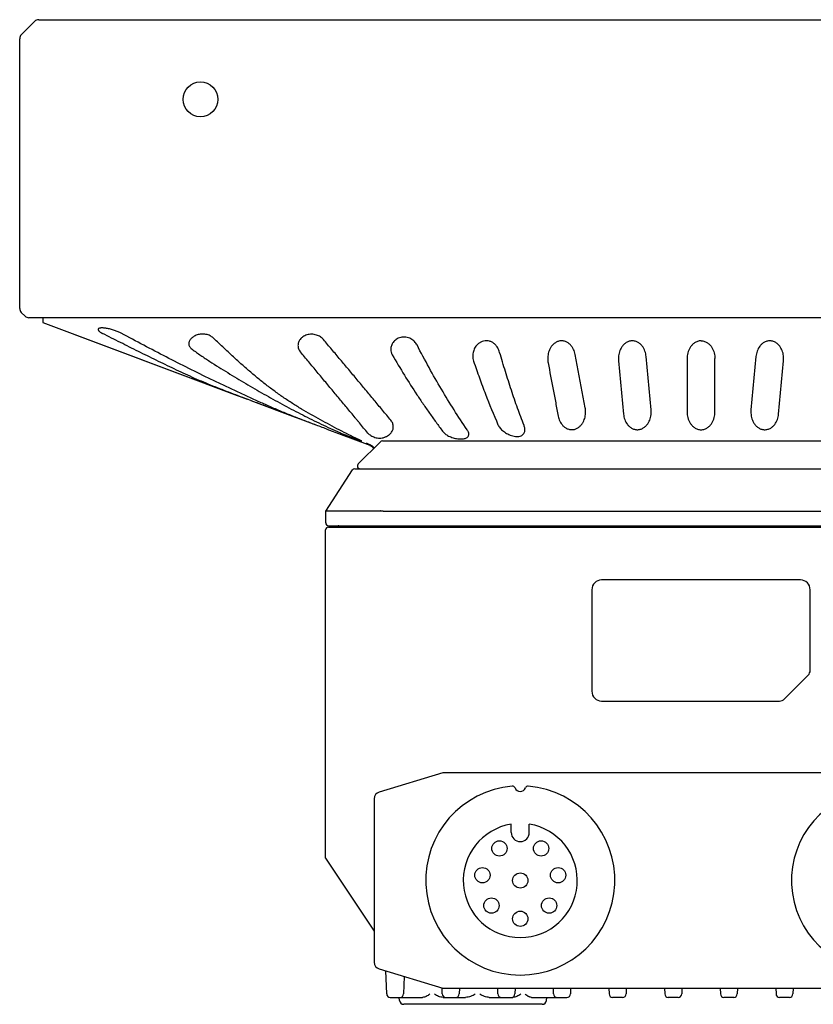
# Model space of a CAD drawing. Header units: millimetres. Extents: x 74 to 517, y 34 to 402.
# Tile 4 of 12: x 74 to 131, y 331 to 402. Entities that reach past the tile are written whole.
import ezdxf

# ---------------------------------------------------------------- set-up
doc = ezdxf.new("R2010")
doc.units = ezdxf.units.MM
doc.header["$LTSCALE"] = 32.67
doc.layers.add('00_COMPONENTS', color=7, linetype='CONTINUOUS')

msp = doc.modelspace()

# ---------------------------------------------------------------- linework, layer by layer
at = {"layer": '00_COMPONENTS'}
for p, q in [((74.6134, 401.8178), (73.6477, 400.8521)), ((74.8962, 401.9349), (170.1707, 401.9349)), ((73.5306, 381.1756), (73.5306, 400.5692)), ((73.9134, 380.6271), (73.6477, 380.8928)), ((170.8707, 380.5099), (74.1962, 380.5099)), ((75.2, 380.5099), (75.1941, 380.1733)), ((75.1941, 380.1733), (89.902, 374.651)), ((75.1941, 380.1725), (75.1941, 380.1721)), ((75.1969, 380.1705), (89.1772, 374.9224)), ((114.2047, 374.0416), (113.4762, 377.8741)), ((116.5979, 377.4208), (116.9569, 373.5882)), ((118.9427, 373.8918), (118.5837, 377.7245)), ((121.5334, 377.5727), (121.5334, 373.74)), ((123.5334, 373.74), (123.5334, 377.5727)), ((126.4832, 377.7245), (126.1242, 373.8918)), ((128.11, 373.5882), (128.469, 377.4208)), ((90.1477, 374.5588), (89.902, 374.651)), ((90.1474, 374.5582), (93.3399, 373.3597)), ((93.8915, 373.1536), (91.9804, 373.8716)), ((94.8646, 372.7881), (93.8915, 373.1536)), ((95.6098, 372.5079), (98.7095, 371.3441)), ((95.6474, 372.4938), (95.6098, 372.5079)), ((95.6474, 372.4938), (95.6098, 372.5079)), ((99.4749, 371.6013), (97.8749, 370.0013)), ((99.6163, 371.6599), (145.4506, 371.6599)), ((98.1334, 371.5603), (98.7094, 371.3441)), ((98.4536, 371.5245), (98.5895, 371.4556)), ((98.5895, 371.4556), (98.7652, 371.366)), ((98.7095, 371.3441), (98.7094, 371.3441)), ((98.737, 371.3328), (98.7525, 371.3256)), ((98.7652, 371.3192), (98.7781, 371.3122)), ((98.7781, 371.3122), (98.791, 371.3047)), ((98.8549, 371.2592), (98.8697, 371.2462)), ((98.8688, 371.2471), (98.8823, 371.2345)), ((98.8823, 371.2344), (98.8954, 371.2212)), ((98.9065, 371.2092), (98.918, 371.1958)), ((98.95, 371.1529), (98.9596, 371.1378)), ((98.9596, 371.1378), (98.9688, 371.1223)), ((95.5519, 366.6084), (97.4743, 369.5688)), ((97.642, 369.6599), (147.4249, 369.6599)), ((95.6189, 366.6278), (99.4599, 366.6278)), ((99.4599, 366.6278), (99.4599, 366.6257)), ((95.537, 365.7634), (95.5517, 366.6081)), ((99.694, 366.6088), (145.3729, 366.6088)), ((95.5334, 341.6599), (95.5334, 365.2599)), ((95.7334, 365.4599), (149.3334, 365.4599)), ((95.737, 365.5599), (149.3299, 365.5599)), ((114.6834, 360.9599), (114.6834, 353.6599)), ((129.6834, 361.6599), (115.3834, 361.6599)), ((130.3834, 355.167), (130.3834, 360.9599)), ((128.5299, 353.1064), (130.237, 354.8135)), ((115.3834, 352.9599), (128.1763, 352.9599)), ((103.9632, 347.7881), (99.3898, 346.4161)), ((140.9601, 347.8092), (104.1068, 347.8092)), ((99.0334, 345.9372), (99.0334, 334.1812)), ((108.8834, 343.5092), (108.8834, 344.1074)), ((110.1834, 343.5092), (110.1834, 344.1074)), ((95.5334, 341.6599), (99.0334, 336.4099)), ((99.3898, 333.7023), (103.9632, 332.3303)), ((99.925, 331.9012), (99.8671, 333.5591)), ((101.186, 333.1635), (101.1419, 331.9012)), ((103.925, 331.9012), (103.9095, 332.3464)), ((104.1068, 332.3092), (140.9601, 332.3092)), ((105.1561, 332.3092), (105.1419, 331.9012)), ((107.925, 331.9012), (107.9108, 332.3092)), ((109.1561, 332.3092), (109.1419, 331.9012)), ((111.925, 331.9012), (111.9108, 332.3092)), ((113.1561, 332.3092), (113.1419, 331.9012)), ((115.9108, 332.3092), (115.925, 331.9012)), ((117.1561, 332.3092), (117.1419, 331.9012)), ((119.9108, 332.3092), (119.925, 331.9012)), ((121.1561, 332.3092), (121.1419, 331.9012)), ((123.9108, 332.3092), (123.925, 331.9012)), ((125.1561, 332.3092), (125.1419, 331.9012)), ((127.9108, 332.3092), (127.925, 331.9012)), ((129.1561, 332.3092), (129.1419, 331.9012)), ((100.1749, 331.6599), (102.5052, 331.6599)), ((100.8552, 331.4286), (100.8309, 331.6599)), ((103.9831, 331.6599), (105.6022, 331.6599)), ((104.1334, 331.6634), (104.1334, 331.6599)), ((107.3072, 331.6599), (108.99, 331.6599)), ((110.3356, 331.6599), (112.892, 331.6599)), ((111.4117, 331.4286), (111.436, 331.6599)), ((116.892, 331.6599), (116.1749, 331.6599)), ((120.892, 331.6599), (120.1749, 331.6599)), ((124.892, 331.6599), (124.1749, 331.6599)), ((128.892, 331.6599), (128.1749, 331.6599)), ((111.1133, 331.1599), (101.1536, 331.1599))]:
    msp.add_line(p, q, dxfattribs=at)
for points in [[(98.7094, 371.3441), (98.7163, 371.3414), (98.728, 371.3367), (98.7401, 371.3314)], [(98.7095, 371.3441), (98.7225, 371.339), (98.737, 371.3328)], [(98.7518, 371.326), (98.7667, 371.3184), (98.7816, 371.3102), (98.7965, 371.3014), (98.8114, 371.2918), (98.8261, 371.2816), (98.8406, 371.2707), (98.8549, 371.2592)], [(98.7652, 371.366), (98.7855, 371.3557), (98.7906, 371.3531), (98.7958, 371.3504), (98.8008, 371.3479)], [(98.791, 371.3047), (98.8044, 371.2964), (98.8176, 371.2876), (98.8308, 371.2781), (98.8439, 371.2681), (98.8569, 371.2575)], [(98.8008, 371.3479), (98.807, 371.3446), (98.8175, 371.3389), (98.8281, 371.3328), (98.8387, 371.3264), (98.8493, 371.3195), (98.8599, 371.3123), (98.8705, 371.3046), (98.881, 371.2966), (98.8915, 371.2882), (98.9019, 371.2794), (98.9121, 371.2701), (98.9223, 371.2605), (98.9322, 371.2505), (98.9421, 371.24), (98.9517, 371.2291), (98.9612, 371.2177), (98.9705, 371.2059), (98.9795, 371.1936), (98.9884, 371.1809), (98.9969, 371.1676), (99.0052, 371.1539), (99.0131, 371.1397), (99.0131, 371.1396)], [(98.8945, 371.2221), (98.9081, 371.2075), (98.9202, 371.1933), (98.9318, 371.1786), (98.9428, 371.1635), (98.9533, 371.1479), (98.9632, 371.132), (98.9725, 371.1157), (98.9782, 371.1047)], [(98.918, 371.1958), (98.9292, 371.1819), (98.9399, 371.1676), (98.95, 371.1529)], [(98.9689, 371.1222), (98.9774, 371.1064), (98.9783, 371.1047)]]:
    msp.add_lwpolyline(points, dxfattribs=at)
for centre, radius in [((86.5334, 396.2099), 1.25), ((108.0357, 342.3656), 0.55), ((111.0312, 342.3656), 0.55), ((106.8102, 340.4419), 0.55), ((109.5334, 340.0592), 0.55), ((112.2567, 340.4419), 0.55), ((107.458, 338.2551), 0.55), ((111.6089, 338.2551), 0.55), ((109.5334, 337.3092), 0.55)]:
    msp.add_circle(centre, radius, dxfattribs=at)
for centre, radius, start, end in [((74.8962, 401.5349), 0.4, 90.000431, 135.000348), ((73.9306, 400.5692), 0.4, 135.000571, 179.999215), ((73.9306, 381.1756), 0.4, 180.000601, 224.998166), ((74.1962, 380.9099), 0.4, 225.000238, 270.000484), ((75.2069, 380.1971), 0.0284, 248.620087, 249.439942), ((107.298, 377.7674), 1.1844, 180.027198, 198.796982), ((113.1259, 377.5723), 1.6215, 179.990801, 190.709202), ((118.2193, 377.5726), 1.6285, 179.99773, 185.346746), ((126.8476, 377.5726), 1.6285, 354.653255, 0.002269), ((112.613, 373.7405), 1.62, 359.990913, 10.714047), ((117.3213, 373.7401), 1.6285, 359.997727, 5.346822), ((127.7456, 373.7401), 1.6285, 174.653182, 180.002274), ((99.6163, 371.4599), 0.2, 90, 135), ((97.642, 369.4599), 0.2, 90, 147.002295), ((98.0163, 369.8599), 0.2, 135, 270), ((95.7334, 365.2599), 0.2, 90, 180), ((95.737, 365.7599), 0.2, 179, 270), ((96.4369, 365.3599), 0.2, 30.006681, 90), ((115.3834, 360.9599), 0.7, 90, 180), ((129.6834, 360.9599), 0.7, 0, 90), ((129.8834, 355.167), 0.5, 315, 0), ((115.3834, 353.6599), 0.7, 180, 270), ((128.1763, 353.4599), 0.5, 270, 315), ((104.1068, 347.3092), 0.5, 90, 106.699244), ((109.5334, 340.0592), 6.8, 94.839303, 85.160697), ((108.9767, 346.6357), 0.2, 21.869149, 94.840894), ((110.0902, 346.6357), 0.2, 85.159116, 158.130834), ((99.5334, 345.9372), 0.5, 106.699244, 180), ((109.5334, 346.8592), 0.4, 201.870773, 338.129234), ((135.5334, 340.0592), 6.5, 95.066089, 84.933908), ((109.5334, 340.0592), 4.1, 99.121965, 80.878035), ((109.5334, 343.5092), 0.65, 180, 0), ((112.2567, 339.4362), 0.8, 238.542969, 243.673346), ((99.5334, 334.1812), 0.5, 180, 253.300756), ((104.1068, 332.8092), 0.5, 253.300756, 270), ((100.1749, 331.9099), 0.25, 182, 270), ((101.1536, 331.4599), 0.3, 186, 270), ((100.892, 331.9099), 0.25, 270, 357.999999), ((104.1749, 331.9099), 0.25, 182, 270), ((104.892, 331.9099), 0.25, 270, 358), ((108.1749, 331.9099), 0.25, 182, 270), ((108.892, 331.9099), 0.25, 270, 358), ((111.1133, 331.4599), 0.3, 270, 354), ((112.1749, 331.9099), 0.25, 181.999997, 270), ((112.892, 331.9099), 0.25, 270, 358), ((116.1749, 331.9099), 0.25, 182, 270), ((116.892, 331.9099), 0.25, 270, 358), ((120.1749, 331.9099), 0.25, 182, 270), ((120.892, 331.9099), 0.25, 270, 358), ((124.1749, 331.9099), 0.25, 182, 270), ((124.892, 331.9099), 0.25, 270, 358), ((128.1749, 331.9099), 0.25, 182, 270), ((128.892, 331.9099), 0.25, 270, 358)]:
    msp.add_arc(centre, radius, start, end, dxfattribs=at)
for centre, major_axis, ratio, start_param, end_param in [((95.3604, 365.7626), (0.2698, 0.8634), 0.2004604, 0.0625608, 0.159775), ((99.684, 367.3189), (0.2334, 0.6897), 0.1945575, -3.1711942, -3.0758513), ((99.694, 367.0206), (0, 0.4118), 0.6664381, -3.2020719, -3.1415927)]:
    msp.add_ellipse(centre, major_axis=major_axis, ratio=ratio, start_param=start_param, end_param=end_param, dxfattribs=at)
for points, knots in [([(75.1941, 380.1721), (75.1941, 380.1718), (75.1952, 380.1712), (75.1959, 380.1709), (75.1966, 380.1706)], [0, 0, 0, 0, 0.2972599, 1, 1, 1, 1]), ([(80.8384, 379.391), (80.7644, 379.4308), (80.6026, 379.5067), (80.3434, 379.605), (80.1117, 379.6747), (79.9227, 379.7201), (79.7852, 379.7472), (79.6549, 379.7667), (79.535, 379.7781), (79.4284, 379.781), (79.3378, 379.7755), (79.2651, 379.762), (79.2168, 379.743), (79.1899, 379.723), (79.1762, 379.7071), (79.168, 379.6893), (79.1664, 379.6767), (79.1664, 379.6704)], [0, 0, 0, 0, 0.141571, 0.3003314, 0.4663832, 0.5484496, 0.6276159, 0.7021054, 0.7701924, 0.8303416, 0.8813819, 0.9227053, 0.9545693, 0.9674808, 0.9789005, 0.9894769, 1, 1, 1, 1]), ([(79.1664, 379.6704), (79.1664, 379.6484), (79.1829, 379.6126), (79.217, 379.5711), (79.255, 379.5351), (79.3023, 379.498), (79.3815, 379.4445), (79.4474, 379.4076), (79.4943, 379.3835)], [0, 0, 0, 0, 0.1474678, 0.2454344, 0.3614915, 0.4957233, 0.6475712, 1, 1, 1, 1]), ([(89.902, 374.651), (89.6814, 374.7338), (89.2403, 374.8998), (88.5789, 375.1502), (87.9182, 375.4046), (87.2591, 375.6663), (86.6024, 375.9385), (85.9493, 376.2245), (85.299, 376.5218), (84.651, 376.8276), (84.0044, 377.1389), (83.3582, 377.4525), (82.7124, 377.7678), (81.8518, 378.1913), (80.7775, 378.7269), (79.9216, 379.1633), (79.4943, 379.3835)], [0, 0, 0, 0, 0.0617721, 0.1235689, 0.1854235, 0.2473829, 0.3094991, 0.3718154, 0.4343136, 0.4969525, 0.5596851, 0.6224639, 0.6852742, 0.7481217, 0.8739527, 1, 1, 1, 1]), ([(93.8933, 373.157), (93.6154, 373.2637), (93.1991, 373.4258), (92.6464, 373.6489), (92.0944, 373.8783), (91.4068, 374.1749), (90.7226, 374.4812), (90.1758, 374.7297), (89.629, 374.9799), (88.9463, 375.2959), (88.1286, 375.6804), (87.0398, 376.2016), (85.6834, 376.8692), (84.0628, 377.6915), (82.4472, 378.5322), (81.3743, 379.1031), (80.8384, 379.391)], [0, 0, 0, 0, 0.0616831, 0.0925833, 0.1235337, 0.185574, 0.2477635, 0.2788951, 0.3100428, 0.3723882, 0.4348064, 0.4973062, 0.6225591, 0.7481169, 0.8739393, 1, 1, 1, 1]), ([(87.4407, 379.0609), (87.3749, 379.1228), (87.214, 379.2337), (86.9248, 379.3327), (86.603, 379.3537), (86.293, 379.292), (86.0334, 379.1663), (85.8663, 379.0262), (85.7723, 378.9045), (85.7233, 378.8147), (85.6928, 378.7247), (85.6854, 378.664), (85.6854, 378.6347)], [0, 0, 0, 0, 0.1256584, 0.2677774, 0.4202989, 0.5689732, 0.7024708, 0.817552, 0.8685764, 0.9156834, 0.9592421, 1, 1, 1, 1]), ([(97.8888, 371.7611), (97.6591, 371.8716), (97.2007, 372.0968), (96.5177, 372.4469), (95.8369, 372.8071), (95.1574, 373.1745), (94.4787, 373.5497), (93.8042, 373.9411), (93.1352, 374.3537), (92.4739, 374.7923), (91.8203, 375.2566), (91.175, 375.7464), (90.538, 376.26), (89.9082, 376.7938), (89.2852, 377.3452), (88.6677, 377.9103), (88.0538, 378.4841), (87.6452, 378.8686), (87.4407, 379.0609)], [0, 0, 0, 0, 0.0596479, 0.1195468, 0.1796526, 0.2399177, 0.3003696, 0.3611639, 0.4224429, 0.4843299, 0.5468676, 0.6100741, 0.6739306, 0.7383673, 0.8033141, 0.8686689, 0.9342836, 1, 1, 1, 1]), ([(95.3737, 378.9507), (95.3146, 379.022), (95.1624, 379.1549), (94.8719, 379.2882), (94.532, 379.339), (94.1928, 379.2928), (93.905, 379.161), (93.7265, 378.9982), (93.631, 378.8537), (93.5818, 378.7439), (93.5524, 378.6312), (93.5459, 378.5549), (93.5459, 378.5171)], [0, 0, 0, 0, 0.1179957, 0.2531953, 0.401974, 0.5499722, 0.683196, 0.7992371, 0.8523106, 0.9029443, 0.9519021, 1, 1, 1, 1]), ([(100.2305, 373.137), (100.0284, 373.3799), (99.6241, 373.8654), (99.017, 374.5934), (98.4109, 375.3227), (97.8065, 376.0531), (97.1997, 376.78), (96.5901, 377.5025), (95.9796, 378.2242), (95.5751, 378.7077), (95.3737, 378.9507)], [0, 0, 0, 0, 0.1251122, 0.2502018, 0.3753881, 0.5006425, 0.6256575, 0.7503599, 0.8750076, 1, 1, 1, 1]), ([(102.1073, 378.5524), (102.0612, 378.6416), (101.9363, 378.8165), (101.7159, 378.9846), (101.4987, 379.0776), (101.314, 379.1197), (101.122, 379.1267), (100.9352, 379.0983), (100.7641, 379.0391), (100.615, 378.9565), (100.4903, 378.8571), (100.3897, 378.746), (100.3127, 378.627), (100.2583, 378.5028), (100.2259, 378.3754), (100.2187, 378.2891), (100.2187, 378.2464)], [0, 0, 0, 0, 0.1168026, 0.2461424, 0.3166254, 0.3902353, 0.4651052, 0.5386307, 0.608707, 0.6744223, 0.7358125, 0.793387, 0.8478335, 0.899899, 0.9503562, 1, 1, 1, 1]), ([(108.0505, 378.0215), (108.0172, 378.1343), (107.9463, 378.3009), (107.8081, 378.5002), (107.6756, 378.6384), (107.5127, 378.7547), (107.3198, 378.8364), (107.1065, 378.8686), (106.8928, 378.8446), (106.6981, 378.7717), (106.5325, 378.6648), (106.3974, 378.5362), (106.2579, 378.3502), (106.1438, 378.0933), (106.1136, 377.8739), (106.1136, 377.7669)], [0, 0, 0, 0, 0.1182516, 0.17968, 0.2433164, 0.3098565, 0.3797183, 0.4520833, 0.5243301, 0.5937466, 0.6593202, 0.7213207, 0.7804184, 0.8922848, 1, 1, 1, 1]), ([(113.4762, 377.8741), (113.4526, 377.9984), (113.3938, 378.1839), (113.2659, 378.4103), (113.1387, 378.5698), (112.9768, 378.7088), (112.8126, 378.7945), (112.666, 378.8363), (112.5493, 378.8519), (112.431, 378.8497), (112.2785, 378.8238), (112.1032, 378.7534), (111.9548, 378.6455), (111.8551, 378.5467), (111.7686, 378.4434), (111.6453, 378.2516), (111.5332, 377.9499), (111.5044, 377.6972), (111.5044, 377.5726)], [0, 0, 0, 0, 0.1156735, 0.1753568, 0.2369655, 0.3012909, 0.3690752, 0.4043524, 0.4402338, 0.4762996, 0.5120689, 0.5812024, 0.646775, 0.6784069, 0.7093798, 0.7697106, 0.8860786, 1, 1, 1, 1]), ([(118.5837, 377.7245), (118.5714, 377.8556), (118.5139, 378.1205), (118.352, 378.4262), (118.1578, 378.6356), (118.0024, 378.7437), (117.8593, 378.8064), (117.7418, 378.8388), (117.6188, 378.853), (117.4947, 378.8476), (117.3743, 378.8231), (117.2257, 378.7689), (117.0626, 378.6683), (116.9055, 378.5134), (116.7469, 378.2853), (116.6226, 377.9695), (116.5908, 377.7036), (116.5908, 377.5727)], [0, 0, 0, 0, 0.1151432, 0.2343847, 0.297316, 0.3634976, 0.3980936, 0.4335813, 0.4696703, 0.5058808, 0.541689, 0.5767091, 0.6437303, 0.7073146, 0.7683582, 0.8855513, 1, 1, 1, 1]), ([(122.5335, 378.8503), (122.4901, 378.8503), (122.4039, 378.8431), (122.2406, 378.8021), (122.0583, 378.7091), (121.8824, 378.5538), (121.706, 378.3193), (121.5684, 377.9893), (121.5334, 377.71), (121.5334, 377.5727)], [0, 0, 0, 0, 0.072607, 0.14411, 0.2810983, 0.4104787, 0.5340482, 0.7700803, 1, 1, 1, 1]), ([(122.5335, 378.8503), (122.5768, 378.8503), (122.663, 378.8431), (122.8263, 378.8021), (123.0086, 378.7091), (123.1845, 378.5538), (123.3609, 378.3193), (123.4985, 377.9893), (123.5334, 377.71), (123.5334, 377.5727)], [0, 0, 0, 0, 0.0726145, 0.1441222, 0.2811089, 0.4104864, 0.5340538, 0.7700826, 1, 1, 1, 1]), ([(128.4761, 377.5727), (128.4761, 377.7036), (128.4443, 377.9695), (128.32, 378.2853), (128.1614, 378.5134), (128.0043, 378.6683), (127.8412, 378.7689), (127.6926, 378.8231), (127.5721, 378.8476), (127.4481, 378.853), (127.3251, 378.8388), (127.2076, 378.8064), (127.0645, 378.7437), (126.9091, 378.6356), (126.7149, 378.4262), (126.553, 378.1205), (126.4955, 377.8556), (126.4832, 377.7245)], [0, 0, 0, 0, 0.1144487, 0.2316418, 0.2926853, 0.3562697, 0.4232909, 0.458311, 0.4941192, 0.5303297, 0.5664187, 0.6019064, 0.6365024, 0.702684, 0.7656153, 0.8848569, 1, 1, 1, 1]), ([(85.6854, 378.6347), (85.6854, 378.6), (85.6959, 378.5285), (85.7453, 378.4269), (85.8254, 378.332), (85.8927, 378.2763), (85.9301, 378.2489)], [0, 0, 0, 0, 0.2196598, 0.4493185, 0.7061015, 1, 1, 1, 1]), ([(85.9301, 378.2489), (86.1384, 378.096), (86.5582, 377.7986), (87.198, 377.3724), (87.8419, 376.962), (88.4889, 376.5634), (89.1378, 376.1727), (89.7872, 375.7859), (90.4376, 375.4038), (91.0896, 375.0278), (91.7435, 374.6593), (92.6168, 374.1801), (93.7135, 373.6024), (95.0388, 372.9425), (95.9307, 372.5269), (96.3781, 372.3262)], [0, 0, 0, 0, 0.064453, 0.1283175, 0.1917652, 0.2549186, 0.3178809, 0.380732, 0.4434701, 0.5060639, 0.5684807, 0.6307033, 0.7545718, 0.8776829, 1, 1, 1, 1]), ([(93.5459, 378.5171), (93.5459, 378.4775), (93.5531, 378.3974), (93.5855, 378.2794), (93.64, 378.1648), (93.6898, 378.0942), (93.718, 378.0603)], [0, 0, 0, 0, 0.2387176, 0.4819297, 0.7342067, 1, 1, 1, 1]), ([(98.5748, 372.2214), (98.4706, 372.3388), (98.2659, 372.5796), (98.0167, 372.8868), (97.8162, 373.1336), (97.615, 373.3792), (97.362, 373.6836), (97.0577, 374.0477), (96.7536, 374.4115), (96.4499, 374.776), (96.0452, 375.2626), (95.5396, 375.8711), (94.9325, 376.6011), (94.3253, 377.3308), (93.9204, 377.8171), (93.718, 378.0603)], [0, 0, 0, 0, 0.0620085, 0.1248023, 0.1562485, 0.1876278, 0.2501814, 0.3126162, 0.3750395, 0.4375068, 0.5000061, 0.6250318, 0.7500399, 0.8750246, 1, 1, 1, 1]), ([(100.2187, 378.2464), (100.2187, 378.1773), (100.238, 378.0355), (100.294, 377.904), (100.3301, 377.8415)], [0, 0, 0, 0, 0.489288, 1, 1, 1, 1]), ([(105.7204, 372.4508), (105.0675, 373.3992), (104.1302, 374.8804), (102.9599, 376.9357), (102.3893, 378.0069), (102.1073, 378.5524)], [0, 0, 0, 0, 0.4868767, 0.7403724, 1, 1, 1, 1]), ([(109.8041, 372.7705), (109.6438, 373.1816), (109.3292, 374.022), (108.8839, 375.3141), (108.4577, 376.6526), (108.1861, 377.5617), (108.0505, 378.0215)], [0, 0, 0, 0, 0.239068, 0.486037, 0.7402723, 1, 1, 1, 1]), ([(100.3301, 377.8415), (100.6143, 377.3499), (101.1891, 376.3859), (101.9378, 375.2101), (102.5489, 374.3028), (103.0094, 373.6429), (103.4755, 372.9964), (103.7885, 372.5701), (103.9432, 372.3565)], [0, 0, 0, 0, 0.2592646, 0.5122314, 0.6362137, 0.7585851, 0.8795788, 1, 1, 1, 1]), ([(106.1768, 377.3858), (106.313, 376.9848), (106.589, 376.1945), (107.155, 374.6664), (107.6107, 373.5492), (107.9304, 372.824)], [0, 0, 0, 0, 0.2599059, 0.5136626, 1, 1, 1, 1]), ([(111.5327, 377.271), (111.654, 376.6325), (111.8359, 375.675), (112.079, 374.3986), (112.2006, 373.7605), (112.2612, 373.4415)], [0, 0, 0, 0, 0.5001466, 0.7500603, 1, 1, 1, 1]), ([(91.9804, 373.8716), (91.675, 373.9863), (91.0641, 374.2155), (90.4531, 374.4443), (90.1477, 374.5588)], [0, 0, 0, 0, 0.5000166, 1, 1, 1, 1]), ([(112.2612, 373.4415), (112.2848, 373.3171), (112.3635, 373.0675), (112.549, 372.7881), (112.7608, 372.6071), (112.9599, 372.5034), (113.188, 372.4543), (113.4223, 372.4741), (113.6347, 372.5587), (113.8106, 372.6867), (113.9502, 372.84), (114.0921, 373.0611), (114.2042, 373.3628), (114.2329, 373.6156), (114.2329, 373.7402)], [0, 0, 0, 0, 0.1158084, 0.2367824, 0.3011415, 0.3689855, 0.4400264, 0.5117178, 0.5808839, 0.6464989, 0.7091051, 0.7695136, 0.8860011, 1, 1, 1, 1]), ([(116.9569, 373.5882), (116.9692, 373.4571), (117.0267, 373.1921), (117.1886, 372.8864), (117.3828, 372.6771), (117.5382, 372.569), (117.6813, 372.5063), (117.7988, 372.4739), (117.9218, 372.4597), (118.0458, 372.4651), (118.1663, 372.4896), (118.3148, 372.5438), (118.4779, 372.6444), (118.6351, 372.7993), (118.7936, 373.0274), (118.918, 373.3432), (118.9498, 373.6091), (118.9498, 373.74)], [0, 0, 0, 0, 0.1151439, 0.2343855, 0.2973162, 0.3634971, 0.3980926, 0.4335801, 0.469669, 0.5058795, 0.5416878, 0.5767081, 0.6437295, 0.707314, 0.7683577, 0.8855511, 1, 1, 1, 1]), ([(121.5334, 373.74), (121.5334, 373.6028), (121.5684, 373.3235), (121.706, 372.9934), (121.8824, 372.759), (122.0583, 372.6037), (122.2406, 372.5107), (122.4039, 372.4697), (122.4901, 372.4625), (122.5334, 372.4625)], [0, 0, 0, 0, 0.2299213, 0.4659538, 0.5895231, 0.7189027, 0.8558901, 0.9273931, 1, 1, 1, 1]), ([(122.5334, 372.4625), (122.5768, 372.4625), (122.663, 372.4697), (122.8263, 372.5107), (123.0086, 372.6037), (123.1845, 372.759), (123.3609, 372.9934), (123.4985, 373.3235), (123.5334, 373.6028), (123.5334, 373.74)], [0, 0, 0, 0, 0.0726149, 0.144123, 0.2811097, 0.4104867, 0.5340535, 0.7700819, 1, 1, 1, 1]), ([(126.1171, 373.74), (126.1171, 373.6091), (126.1489, 373.3432), (126.2733, 373.0274), (126.4318, 372.7993), (126.589, 372.6444), (126.752, 372.5438), (126.9006, 372.4896), (127.0211, 372.4651), (127.1451, 372.4597), (127.2681, 372.4739), (127.3856, 372.5063), (127.5287, 372.569), (127.6841, 372.6771), (127.8783, 372.8864), (128.0402, 373.1921), (128.0977, 373.4571), (128.11, 373.5882)], [0, 0, 0, 0, 0.1144489, 0.2316422, 0.2926859, 0.3562705, 0.4232919, 0.4583121, 0.4941204, 0.530331, 0.5664199, 0.6019073, 0.6365029, 0.7026837, 0.7656145, 0.8848561, 1, 1, 1, 1]), ([(95.6098, 372.5079), (95.3236, 372.6154), (94.751, 372.8306), (94.1789, 373.0473), (93.8933, 373.157)], [0, 0, 0, 0, 0.4998658, 1, 1, 1, 1]), ([(100.4026, 372.6794), (100.4026, 372.7191), (100.3954, 372.7994), (100.363, 372.9176), (100.3085, 373.0324), (100.2587, 373.1031), (100.2305, 373.137)], [0, 0, 0, 0, 0.2389099, 0.4821818, 0.7343827, 1, 1, 1, 1]), ([(96.3781, 372.3262), (96.4539, 372.2922), (96.6204, 372.2213), (96.8363, 372.1334), (97.0248, 372.0583), (97.1713, 372.0005), (97.3172, 371.9434), (97.4596, 371.8879), (97.5956, 371.8351), (97.7223, 371.7861), (97.8207, 371.7481), (97.8924, 371.7206), (97.9401, 371.7024), (97.9832, 371.6861), (98.0214, 371.6718), (98.0543, 371.6596), (98.0817, 371.6498), (98.1009, 371.6432), (98.1133, 371.6392), (98.1203, 371.6371), (98.1258, 371.6356), (98.1294, 371.6348), (98.1316, 371.6347), (98.1326, 371.6346), (98.1334, 371.635), (98.1334, 371.6353)], [0, 0, 0, 0, 0.1319765, 0.2876999, 0.370488, 0.4544499, 0.538001, 0.6195359, 0.6974148, 0.7699547, 0.8354303, 0.8649738, 0.8920983, 0.9165934, 0.9382567, 0.956898, 0.9723454, 0.9844512, 0.9892134, 0.9930989, 0.9961014, 0.9982193, 0.9989511, 0.9994727, 1, 1, 1, 1]), ([(98.5748, 372.2214), (98.6357, 372.1528), (98.7496, 372.0619), (98.9243, 371.9676), (99.0777, 371.9069), (99.2452, 371.8645), (99.4215, 371.8477), (99.5694, 371.8612), (99.6828, 371.8884), (99.7636, 371.915), (99.8403, 371.9463), (99.9355, 371.9912), (100.0437, 372.054), (100.1563, 372.1413), (100.2477, 372.2382), (100.3176, 372.3427), (100.3668, 372.4524), (100.3961, 372.5651), (100.4026, 372.6415), (100.4026, 372.6794)], [0, 0, 0, 0, 0.1167206, 0.1823333, 0.2524065, 0.3260033, 0.4015161, 0.4767554, 0.5136417, 0.549741, 0.5849043, 0.6189983, 0.6836664, 0.7436918, 0.799642, 0.8524509, 0.9029436, 0.9518746, 1, 1, 1, 1]), ([(103.9432, 372.3565), (103.9935, 372.287), (104.1275, 372.1531), (104.385, 371.9948), (104.6424, 371.8968), (104.8672, 371.8392), (105.0398, 371.8088), (105.2078, 371.7934), (105.3648, 371.795), (105.5049, 371.8143), (105.6236, 371.8512), (105.7179, 371.9051), (105.7853, 371.9749), (105.8242, 372.0572), (105.8318, 372.1161), (105.8318, 372.1454)], [0, 0, 0, 0, 0.1157325, 0.2518886, 0.4052407, 0.4852995, 0.5648439, 0.6414003, 0.7125074, 0.7762123, 0.8316112, 0.87925, 0.9211769, 0.9604244, 1, 1, 1, 1]), ([(105.8318, 372.1454), (105.8318, 372.1961), (105.8143, 372.2754), (105.7688, 372.3752), (105.7378, 372.4256), (105.7204, 372.4508)], [0, 0, 0, 0, 0.4623435, 0.7210494, 1, 1, 1, 1]), ([(107.9304, 372.824), (107.9688, 372.7369), (108.0509, 372.6107), (108.1901, 372.4605), (108.3182, 372.3491), (108.4648, 372.2455), (108.6282, 372.1525), (108.8051, 372.0739), (108.9904, 372.0142), (109.1768, 371.9784), (109.3549, 371.971), (109.5152, 371.9945), (109.6494, 372.0485), (109.7521, 372.1293), (109.8215, 372.23), (109.8599, 372.3434), (109.8672, 372.4229), (109.8672, 372.463)], [0, 0, 0, 0, 0.1129635, 0.1757403, 0.2427662, 0.3138257, 0.3883689, 0.4653389, 0.5429904, 0.6187903, 0.6897535, 0.7534903, 0.8094935, 0.8594491, 0.9061958, 0.9524223, 1, 1, 1, 1]), ([(109.8672, 372.463), (109.8672, 372.488), (109.8611, 372.5929), (109.8331, 372.6959), (109.8041, 372.7705)], [0, 0, 0, 0, 0.2378975, 1, 1, 1, 1]), ([(98.1334, 371.6353), (98.1334, 371.6359), (98.1318, 371.6375), (98.1288, 371.6398), (98.1235, 371.6431), (98.1164, 371.6473), (98.1072, 371.6524), (98.0961, 371.6584), (98.083, 371.6652), (98.062, 371.6761), (98.0312, 371.6916), (97.9893, 371.7123), (97.9411, 371.7359), (97.9068, 371.7524), (97.8888, 371.7611)], [0, 0, 0, 0, 0.0067377, 0.0210563, 0.0433294, 0.0735695, 0.111701, 0.1576061, 0.2111308, 0.2720952, 0.415512, 0.5860229, 0.7815738, 1, 1, 1, 1]), ([(95.5519, 366.6084), (95.5523, 366.6089), (95.5537, 366.6098), (95.5565, 366.6108), (95.5606, 366.612), (95.5686, 366.614), (95.5818, 366.6174), (95.593, 366.6212), (95.5993, 366.6237)], [0, 0, 0, 0, 0.0358528, 0.0952539, 0.1804139, 0.2918611, 0.5937081, 1, 1, 1, 1]), ([(99.6774, 366.6096), (99.6562, 366.6115), (99.615, 366.6143), (99.5563, 366.6166), (99.5115, 366.6181), (99.4801, 366.6212), (99.4662, 366.6239), (99.4599, 366.6257)], [0, 0, 0, 0, 0.2932566, 0.5668887, 0.8063146, 0.9093018, 1, 1, 1, 1]), ([(103.0325, 331.8838), (102.9896, 331.8565), (102.905, 331.8029), (102.7758, 331.7311), (102.6438, 331.6767), (102.5507, 331.6599), (102.5052, 331.6599)], [0, 0, 0, 0, 0.2629651, 0.5183511, 0.7640357, 1, 1, 1, 1]), ([(103.9831, 331.6599), (103.9267, 331.6599), (103.8138, 331.6758), (103.6529, 331.7296), (103.4997, 331.8014), (103.4012, 331.856), (103.3524, 331.8838)], [0, 0, 0, 0, 0.2501268, 0.5005323, 0.750803, 1, 1, 1, 1]), ([(106.3002, 331.8838), (106.19, 331.8285), (106.0228, 331.7478), (105.7866, 331.6759), (105.6636, 331.6599), (105.6022, 331.6599)], [0, 0, 0, 0, 0.5007962, 0.750711, 1, 1, 1, 1]), ([(107.3072, 331.6599), (107.247, 331.6599), (107.1261, 331.676), (106.9521, 331.7299), (106.7841, 331.8018), (106.6748, 331.8562), (106.6202, 331.8838)], [0, 0, 0, 0, 0.2480514, 0.4974925, 0.7482116, 1, 1, 1, 1]), ([(109.568, 331.8838), (109.5237, 331.8559), (109.4342, 331.8015), (109.2942, 331.7297), (109.1464, 331.6759), (109.042, 331.6599), (108.99, 331.6599)], [0, 0, 0, 0, 0.2502259, 0.5011697, 0.7512457, 1, 1, 1, 1]), ([(110.3356, 331.6599), (110.2971, 331.6599), (110.2383, 331.6728), (110.1648, 331.7034), (110.0894, 331.743), (109.9968, 331.8036), (109.9248, 331.8566), (109.888, 331.8838)], [0, 0, 0, 0, 0.2274971, 0.347208, 0.4710729, 0.7298034, 1, 1, 1, 1])]:
    msp.add_open_spline(points, degree=3, knots=knots, dxfattribs=at)

doc.saveas('drawing.dxf')
